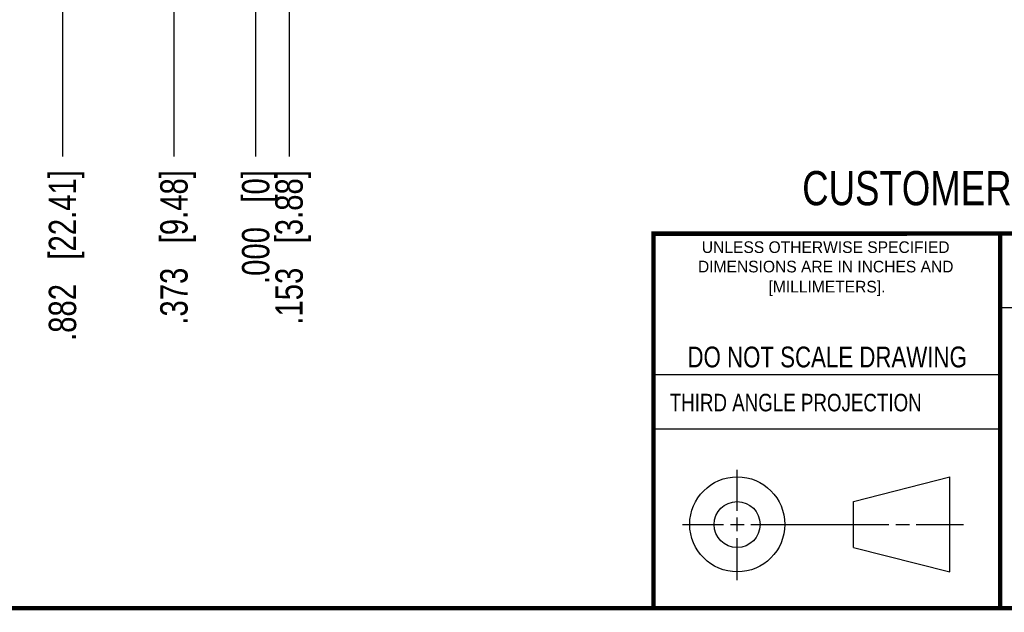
# Model space of a CAD drawing. Header units: inches. Extents: x 0.2 to 16.8, y 0.2 to 10.8.
# Tile 3 of 17: x 8.6 to 13.1, y 0.2 to 2.9. Entities that reach past the tile are written whole.
import ezdxf

# ---------------------------------------------------------------- set-up
doc = ezdxf.new("R2010")
doc.units = ezdxf.units.IN
doc.header["$LTSCALE"] = 0.935
doc.header["$MEASUREMENT"] = 0
doc.layers.get('0').update_dxf_attribs({"linetype": 'CONTINUOUS'})
doc.layers.add('DIMENSIONS', color=7, linetype='CONTINUOUS')
doc.styles.get("Standard").update_dxf_attribs({"font": 'txt', "width": 0.8})
doc.styles.add('TEXTSTYLE_2', font='txt')
doc.dimstyles.new('DIMSTYLE_1', dxfattribs={"dimtxt": 0.125, "dimasz": 0.18, "dimexe": 0.125, "dimexo": 0.0625, "dimgap": 0.09, "dimtad": 0, "dimtih": 1, "dimtoh": 1, "dimdec": 3, "dimzin": 4, "dimdsep": 46, "dimtxsty": 'STANDARD', "dimblk": '_FILLED', "dimblk1": '_FILLED', "dimblk2": '_FILLED', "dimcen": 0.09, "dimadec": 0, "dimazin": 0, "dimtp": 0.01, "dimtm": 0.01, "dimtfac": 1, "dimtdec": 3, "dimtofl": 0, "dimtmove": 0, "dimatfit": 3, "dimldrblk": '_FILLED', "dimfxl": 1, "dimtolj": 1, "dimtzin": 4, "dimarcsym": 0})

# ---------------------------------------------------------------- blocks, each defined once
blk = doc.blocks.new('*D13')
at = {"layer": 'DIMENSIONS', "color": 2, "linetype": 'CONTINUOUS'}
blk.add_line((9.6648, 3.1433), (9.6648, 2.3231), dxfattribs=at)
at = {"layer": 'DIMENSIONS', "color": 2, "linetype": 'CONTINUOUS', "insert": (9.6023, 2.2606), "char_height": 0.125, "width": 0.825, "attachment_point": 3, "rotation": 90, "line_spacing_factor": 0.9}
blk.add_mtext('.000{\\Ftxt.shx;\\W1.000000;\\H0.125000; }[0]', dxfattribs=at)
blk = doc.blocks.new('_FILLED')
at = {"color": 0, "linetype": 'BYBLOCK'}
blk.add_solid([(0, 0), (-1, 0.174), (-1, -0.174)], dxfattribs=at)
blk = doc.blocks.new('*D14')
at = {"layer": 'DIMENSIONS', "color": 2, "linetype": 'CONTINUOUS'}
blk.add_line((8.7824, 4.0443), (8.7824, 2.3231), dxfattribs=at)
at = {"layer": 'DIMENSIONS', "color": 2, "linetype": 'CONTINUOUS', "insert": (8.7199, 2.2606), "char_height": 0.125, "width": 1.225, "attachment_point": 3, "rotation": 90, "line_spacing_factor": 0.9}
blk.add_mtext('.882{\\Ftxt.shx;\\W1.000000;\\H0.125000; }[22.41]', dxfattribs=at)
blk = doc.blocks.new('*D15')
at = {"layer": 'DIMENSIONS', "color": 2, "linetype": 'CONTINUOUS'}
blk.add_line((7.9549, 4.5003), (7.9549, 2.3231), dxfattribs=at)
at = {"layer": 'DIMENSIONS', "color": 2, "linetype": 'CONTINUOUS', "insert": (7.8924, 2.2606), "char_height": 0.125, "width": 1.325, "attachment_point": 3, "rotation": 90, "line_spacing_factor": 0.9}
blk.add_mtext('1.710{\\Ftxt.shx;\\W1.000000;\\H0.125000; }[43.43]', dxfattribs=at)
blk = doc.blocks.new('*D25')
at = {"layer": 'DIMENSIONS', "color": 2, "linetype": 'CONTINUOUS'}
blk.add_line((9.8174, 4.0903), (9.8174, 2.3231), dxfattribs=at)
at = {"layer": 'DIMENSIONS', "color": 2, "linetype": 'CONTINUOUS', "insert": (9.7549, 2.2606), "char_height": 0.125, "width": 1.125, "attachment_point": 3, "rotation": 90, "line_spacing_factor": 0.9}
blk.add_mtext('.153{\\Ftxt.shx;\\W1.000000;\\H0.125000; }[3.88]', dxfattribs=at)
blk = doc.blocks.new('*D28')
at = {"layer": 'DIMENSIONS', "color": 2, "linetype": 'CONTINUOUS'}
blk.add_line((8.2074, 5.7085), (8.2074, 2.3231), dxfattribs=at)
at = {"layer": 'DIMENSIONS', "color": 2, "linetype": 'CONTINUOUS', "insert": (8.1449, 2.2606), "char_height": 0.125, "width": 1.325, "attachment_point": 3, "rotation": 90, "line_spacing_factor": 0.9}
blk.add_mtext('1.457{\\Ftxt.shx;\\W1.000000;\\H0.125000; }[37.02]', dxfattribs=at)
blk = doc.blocks.new('*D29')
at = {"layer": 'DIMENSIONS', "color": 2, "linetype": 'CONTINUOUS'}
blk.add_line((9.2914, 4.2375), (9.2914, 2.3231), dxfattribs=at)
at = {"layer": 'DIMENSIONS', "color": 2, "linetype": 'CONTINUOUS', "insert": (9.2289, 2.2606), "char_height": 0.125, "width": 1.125, "attachment_point": 3, "rotation": 90, "line_spacing_factor": 0.9}
blk.add_mtext('.373{\\Ftxt.shx;\\W1.000000;\\H0.125000; }[9.48]', dxfattribs=at)

msp = doc.modelspace()

# ---------------------------------------------------------------- linework, layer by layer
at = {"color": 2, "linetype": 'CONTINUOUS'}
for p, q in [((13.0653, 1.6329), (16.75, 1.6329)), ((11.482, 1.3265), (13.0653, 1.3265)), ((13.0653, 1.0776), (11.482, 1.0776)), ((11.8648, 0.7044), (11.8648, 0.8912)), ((11.6146, 0.6419), (11.8023, 0.6419)), ((11.8335, 0.6419), (11.896, 0.6419)), ((11.8648, 0.6106), (11.8648, 0.6731)), ((11.9273, 0.6419), (12.5575, 0.6419)), ((12.5888, 0.6419), (12.6513, 0.6419)), ((12.6825, 0.6419), (12.8983, 0.6419)), ((11.8648, 0.3866), (11.8648, 0.5794))]:
    msp.add_line(p, q, dxfattribs=at)
at = {"color": 7, "linetype": 'CONTINUOUS'}
for p, q in [((12.3963, 0.7462), (12.8358, 0.859)), ((12.8358, 0.4248), (12.8358, 0.859)), ((12.3963, 0.5362), (12.3963, 0.7462)), ((12.3963, 0.5362), (12.8358, 0.4248))]:
    msp.add_line(p, q, dxfattribs=at)
at = {"color": 7, "linetype": 'CONTINUOUS', "const_width": 0.02}
for points in [[(11.4718, 1.9702), (16.75, 1.9707)], [(11.482, 0.25), (11.482, 1.9707)], [(13.0653, 1.9707), (13.0653, 0.2586)], [(0.25, 0.2586), (16.75, 0.2586)]]:
    msp.add_lwpolyline(points, dxfattribs=at)
at = {"color": 7, "linetype": 'CONTINUOUS'}
for centre, radius in [((11.8648, 0.6419), 0.2171), ((11.8642, 0.6412), 0.105)]:
    msp.add_circle(centre, radius, dxfattribs=at)

# ---------------------------------------------------------------- texts
at = {"color": 7, "linetype": 'CONTINUOUS', "attachment_point": 2, "line_spacing_factor": 0.9}
for s, insert, char_height, width in [('CUSTOMER DRAWING', (13.0668, 2.2564), 0.15625, 2), ('DO NOT SCALE DRAWING', (12.2754, 1.4542), 0.095, 1.52)]:
    msp.add_mtext(s, dxfattribs=dict(at, insert=insert, char_height=char_height, width=width))
at = {"color": 2, "linetype": 'CONTINUOUS', "char_height": 0.053254, "attachment_point": 2, "line_spacing_factor": 0.9, "style": 'TEXTSTYLE_2'}
for s, insert, width in [('UNLESS OTHERWISE SPECIFIED', (12.2688, 1.9352), 1.384604), ('DIMENSIONS ARE IN INCHES AND', (12.2688, 1.8465), 1.491112), ('[MILLIMETERS].', (12.2746, 1.7548), 0.745556)]:
    msp.add_mtext(s, dxfattribs=dict(at, insert=insert, width=width))
at = {"color": 2, "linetype": 'CONTINUOUS', "insert": (11.5564, 1.2384), "char_height": 0.08, "width": 1.408, "attachment_point": 1, "line_spacing_factor": 0.9}
msp.add_mtext('THIRD ANGLE PROJECTION', dxfattribs=at)

# ---------------------------------------------------------------- dimensions: what is measured, and where the dimension line sits
at = {"layer": 'DIMENSIONS', "color": 2, "linetype": 'CONTINUOUS'}
for feature_location, offset, origin, picture, middle in [((8.2074, 5.7085), (0, -3.3853), (9.6648, 5.771), '*D28', (8.2074, 1.5981)), ((7.9549, 4.5003), (0, -2.1772), (9.6648, 4.5628), '*D15', (7.9549, 1.5981)), ((9.2914, 4.2375), (0, -1.9143), (9.6648, 4.3), '*D29', (9.2914, 1.6981)), ((9.8174, 4.0903), (0, -1.7672), (9.6648, 4.1528), '*D25', (9.8174, 1.6981)), ((8.7824, 4.0443), (0, -1.7212), (9.6648, 4.1068), '*D14', (8.7824, 1.6481)), ((9.6648109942, 3.1433176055), (0, -0.8201739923), (9.6648109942, 3.2058176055), '*D13', (9.6648109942, 1.8481436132))]:
    dim = msp.add_ordinate_dim(feature_location=feature_location, offset=offset, dtype=1, origin=origin, dimstyle='DIMSTYLE_1', override={"dimtad": 1, "dimtih": 0, "dimtoh": 0}, dxfattribs=at)
    dim.commit()
    dim.dimension.update_dxf_attribs({"geometry": picture, "text_midpoint": middle})

doc.saveas('drawing.dxf')
